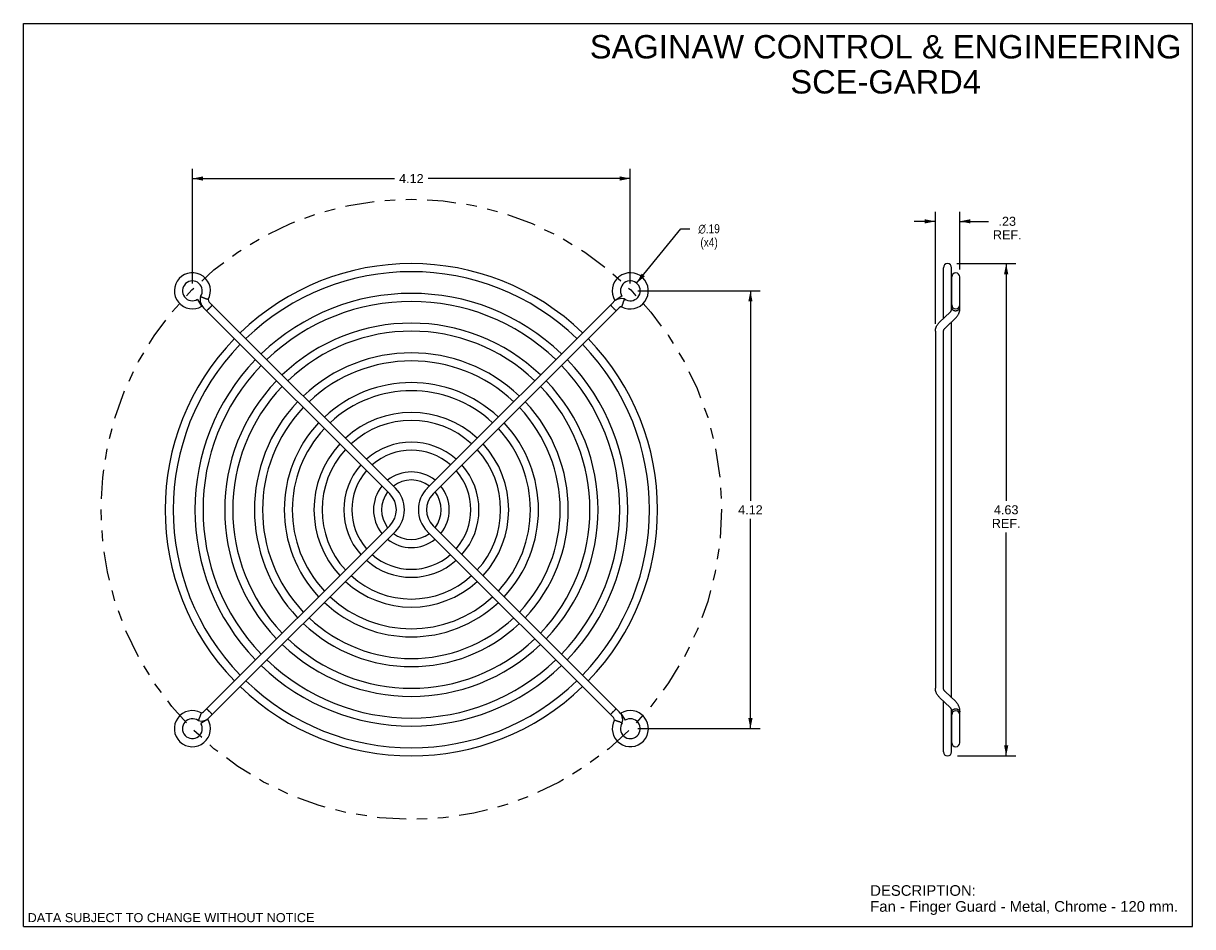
# Model space of a CAD drawing. Header units: inches. Extents: x 0 to 11, y 0 to 8.5.
import ezdxf

# ---------------------------------------------------------------- set-up
doc = ezdxf.new("R2010")
doc.units = ezdxf.units.IN
doc.header["$LTSCALE"] = 0.605
doc.header["$MEASUREMENT"] = 0
doc.linetypes.add('PHANTOM', pattern=[0.8, 0.45, -0.05, 0.1, -0.05, 0.1, -0.05])
doc.layers.get('0').update_dxf_attribs({"linetype": 'CONTINUOUS'})
doc.layers.add('DIMENSIONS', color=7, linetype='CONTINUOUS')
doc.styles.get("Standard").update_dxf_attribs({"font": 'arial.ttf'})
doc.styles.add('TEXTSTYLE_1', font='gdt', dxfattribs={"width": 0.8})
doc.dimstyles.new('DIMSTYLE_1', dxfattribs={"dimtxt": 0.085, "dimasz": 0.1, "dimexe": 0.09, "dimexo": 0.07, "dimgap": 0.0425, "dimtad": 0, "dimtih": 1, "dimtoh": 1, "dimzin": 4, "dimdsep": 46, "dimtxsty": 'Standard', "dimblk": '_FILLED', "dimblk1": '_FILLED', "dimblk2": '_FILLED', "dimcen": 0.09, "dimadec": 3, "dimazin": 1, "dimtfac": 1, "dimtdec": 3, "dimtofl": 0, "dimtmove": 0, "dimatfit": 3, "dimldrblk": '_FILLED', "dimfxl": 0, "dimtolj": 1, "dimtzin": 4, "dimarcsym": 0})
doc.dimstyles.new('DIMSTYLE_2', dxfattribs={"dimtxt": 0.085, "dimasz": 0.1, "dimexe": 0.09, "dimexo": 0.07, "dimgap": 0.09, "dimtad": 0, "dimtih": 1, "dimtoh": 1, "dimzin": 4, "dimdsep": 46, "dimtxsty": 'Standard', "dimblk": '_FILLED', "dimblk1": '_FILLED', "dimblk2": '_FILLED', "dimcen": 0.09, "dimadec": 3, "dimazin": 1, "dimtfac": 1, "dimtdec": 3, "dimtofl": 0, "dimtmove": 0, "dimatfit": 1, "dimldrblk": '_FILLED', "dimfxl": 0, "dimtolj": 1, "dimtzin": 4, "dimarcsym": 0})

# ---------------------------------------------------------------- blocks, each defined once
blk = doc.blocks.new('_FILLED')
at = {"color": 0, "linetype": 'ByBlock'}
blk.add_solid([(0, 0), (-1, 0.2), (-1, -0.2)], dxfattribs=at)
blk = doc.blocks.new('*D1')
at = {"layer": 'DIMENSIONS', "color": 2, "linetype": 'Continuous'}
for p, q in [((5.78, 5.983), (6.93, 5.983)), ((6.84, 5.983), (6.84, 4.008)), ((6.84, 1.863), (6.84, 3.838)), ((5.78, 1.863), (6.93, 1.863))]:
    blk.add_line(p, q, dxfattribs=at)
at = {"layer": 'DIMENSIONS', "color": 2, "linetype": 'Continuous', "xscale": 0.1, "yscale": 0.1, "zscale": 0.1}
for p, rotation in [((6.84, 5.983), 90), ((6.84, 1.863), 270)]:
    blk.add_blockref('_FILLED', p, dxfattribs=dict(at, rotation=rotation))
at = {"layer": 'DIMENSIONS', "color": 2, "linetype": 'Continuous', "insert": (6.84, 3.965), "char_height": 0.085, "width": 0.23099, "attachment_point": 2, "line_spacing_factor": 0.9}
blk.add_mtext('4.12', dxfattribs=at)
blk = doc.blocks.new('*D2')
at = {"layer": 'DIMENSIONS', "color": 2, "linetype": 'Continuous'}
for p, q in [((1.59, 6.053), (1.59, 7.13)), ((5.71, 6.053), (5.71, 7.13)), ((1.59, 7.04), (3.492, 7.04)), ((5.71, 7.04), (3.808, 7.04))]:
    blk.add_line(p, q, dxfattribs=at)
at = {"layer": 'DIMENSIONS', "color": 2, "linetype": 'Continuous', "xscale": 0.1, "yscale": 0.1, "zscale": 0.1, "rotation": 180}
blk.add_blockref('_FILLED', (1.59, 7.04), dxfattribs=at)
at = {"layer": 'DIMENSIONS', "color": 2, "linetype": 'Continuous', "xscale": 0.1, "yscale": 0.1, "zscale": 0.1}
blk.add_blockref('_FILLED', (5.71, 7.04), dxfattribs=at)
at = {"layer": 'DIMENSIONS', "color": 2, "linetype": 'Continuous', "insert": (3.65, 7.082), "char_height": 0.085, "width": 0.23099, "attachment_point": 2, "line_spacing_factor": 0.9}
blk.add_mtext('4.12', dxfattribs=at)
blk = doc.blocks.new('*D3')
at = {"layer": 'DIMENSIONS', "color": 2, "linetype": 'Continuous'}
for p, q in [((5.769, 6.055), (6.186, 6.568)), ((6.186, 6.568), (6.269, 6.568))]:
    blk.add_line(p, q, dxfattribs=at)
at = {"layer": 'DIMENSIONS', "color": 2, "linetype": 'Continuous', "xscale": 0.1, "yscale": 0.1, "zscale": 0.1, "rotation": 230.8811166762}
blk.add_blockref('_FILLED', (5.769, 6.055), dxfattribs=at)
at = {"layer": 'DIMENSIONS', "color": 2, "linetype": 'Continuous', "insert": (6.451, 6.61), "char_height": 0.085, "width": 0.27828, "attachment_point": 2, "line_spacing_factor": 0.9, "style": 'TEXTSTYLE_1'}
blk.add_mtext('{\\fgdt;n}\\fArial;.19\\P(x4)', dxfattribs=at)
blk = doc.blocks.new('*D4')
at = {"layer": 'DIMENSIONS', "color": 2, "linetype": 'Continuous'}
for p, q in [((8.58, 5.672), (8.58, 6.727)), ((8.81, 6.184), (8.81, 6.727)), ((8.58, 6.637), (8.38, 6.637)), ((8.81, 6.637), (9.079, 6.637))]:
    blk.add_line(p, q, dxfattribs=at)
at = {"layer": 'DIMENSIONS', "color": 2, "linetype": 'Continuous', "xscale": 0.1, "yscale": 0.1, "zscale": 0.1}
blk.add_blockref('_FILLED', (8.58, 6.637), dxfattribs=at)
at = {"layer": 'DIMENSIONS', "color": 2, "linetype": 'Continuous', "xscale": 0.1, "yscale": 0.1, "zscale": 0.1, "rotation": 180}
blk.add_blockref('_FILLED', (8.81, 6.637), dxfattribs=at)
at = {"layer": 'DIMENSIONS', "color": 2, "linetype": 'Continuous', "insert": (9.256, 6.68), "char_height": 0.085, "width": 0.26985, "attachment_point": 2, "line_spacing_factor": 0.9}
blk.add_mtext('.23\\PREF.', dxfattribs=at)
blk = doc.blocks.new('*D5')
at = {"layer": 'DIMENSIONS', "color": 2, "linetype": 'Continuous'}
for p, q in [((8.781, 6.239), (9.336, 6.239)), ((9.246, 6.239), (9.246, 4.008)), ((9.246, 1.607), (9.246, 3.71)), ((8.789, 1.607), (9.336, 1.607))]:
    blk.add_line(p, q, dxfattribs=at)
at = {"layer": 'DIMENSIONS', "color": 2, "linetype": 'Continuous', "xscale": 0.1, "yscale": 0.1, "zscale": 0.1}
for p, rotation in [((9.246, 6.239), 90), ((9.246, 1.607), 270)]:
    blk.add_blockref('_FILLED', p, dxfattribs=dict(at, rotation=rotation))
at = {"layer": 'DIMENSIONS', "color": 2, "linetype": 'Continuous', "insert": (9.246, 3.965), "char_height": 0.085, "width": 0.26985, "attachment_point": 2, "line_spacing_factor": 0.9}
blk.add_mtext('4.63\\PREF.', dxfattribs=at)

msp = doc.modelspace()

# ---------------------------------------------------------------- linework, layer by layer
at = {"color": 7, "linetype": 'Continuous'}
for p, q in [((0, 0), (0, 8.5)), ((0, 8.5), (11, 8.5)), ((11, 0), (11, 8.5)), ((8.656, 5.723), (8.656, 6.201)), ((8.732, 5.802), (8.732, 6.201)), ((8.734, 5.822), (8.734, 6.114)), ((8.81, 5.824), (8.81, 6.114)), ((1.68, 5.838), (1.64, 5.903)), ((1.668, 5.927), (1.667, 5.928)), ((1.671, 5.926), (1.668, 5.927)), ((1.674, 5.925), (1.671, 5.926)), ((1.677, 5.924), (1.674, 5.925)), ((1.679, 5.923), (1.677, 5.924)), ((1.682, 5.921), (1.679, 5.923)), ((1.685, 5.92), (1.682, 5.921)), ((1.688, 5.919), (1.685, 5.92)), ((1.691, 5.918), (1.688, 5.919)), ((1.694, 5.916), (1.691, 5.918)), ((1.697, 5.915), (1.694, 5.916)), ((1.7, 5.914), (1.697, 5.915)), ((1.704, 5.913), (1.7, 5.914)), ((1.707, 5.911), (1.704, 5.913)), ((1.711, 5.91), (1.707, 5.911)), ((1.714, 5.909), (1.711, 5.91)), ((1.717, 5.908), (1.714, 5.909)), ((1.72, 5.907), (1.717, 5.908)), ((1.723, 5.906), (1.72, 5.907)), ((1.726, 5.905), (1.723, 5.906)), ((1.728, 5.904), (1.726, 5.905)), ((1.731, 5.904), (1.728, 5.904)), ((1.733, 5.903), (1.731, 5.904)), ((1.735, 5.902), (1.733, 5.903)), ((1.736, 5.902), (1.735, 5.902)), ((1.737, 5.902), (1.736, 5.902)), ((1.738, 5.901), (1.737, 5.902)), ((1.739, 5.901), (1.738, 5.901)), ((3.501, 4.126), (1.749, 5.878)), ((1.76, 5.83), (1.757, 5.828)), ((1.762, 5.833), (1.76, 5.83)), ((1.764, 5.835), (1.762, 5.833)), ((1.766, 5.837), (1.764, 5.835)), ((1.768, 5.839), (1.766, 5.837)), ((1.77, 5.841), (1.768, 5.839)), ((1.771, 5.843), (1.77, 5.841)), ((3.8, 4.126), (5.552, 5.878)), ((5.531, 5.841), (5.533, 5.839)), ((5.533, 5.839), (5.535, 5.837)), ((5.535, 5.837), (5.537, 5.835)), ((5.537, 5.835), (5.539, 5.833)), ((5.539, 5.833), (5.541, 5.83)), ((5.541, 5.83), (5.543, 5.828)), ((5.631, 5.933), (5.566, 5.893)), ((5.63, 5.836), (5.629, 5.835)), ((5.629, 5.835), (5.629, 5.834)), ((5.631, 5.84), (5.63, 5.838)), ((5.63, 5.838), (5.63, 5.837)), ((5.63, 5.837), (5.63, 5.836)), ((5.632, 5.845), (5.631, 5.842)), ((5.631, 5.842), (5.631, 5.84)), ((5.633, 5.847), (5.632, 5.845)), ((5.634, 5.85), (5.633, 5.847)), ((5.635, 5.853), (5.634, 5.85)), ((5.636, 5.856), (5.635, 5.853)), ((5.637, 5.859), (5.636, 5.856)), ((5.638, 5.862), (5.637, 5.859)), ((5.639, 5.866), (5.638, 5.862)), ((5.64, 5.869), (5.639, 5.866)), ((5.642, 5.872), (5.64, 5.869)), ((5.643, 5.876), (5.642, 5.872)), ((5.644, 5.879), (5.643, 5.876)), ((5.646, 5.882), (5.644, 5.879)), ((5.647, 5.885), (5.646, 5.882)), ((5.648, 5.888), (5.647, 5.885)), ((5.649, 5.891), (5.648, 5.888)), ((5.651, 5.894), (5.649, 5.891)), ((5.652, 5.896), (5.651, 5.894)), ((5.653, 5.899), (5.652, 5.896)), ((5.654, 5.902), (5.653, 5.899)), ((5.655, 5.905), (5.654, 5.902)), ((5.656, 5.906), (5.655, 5.905)), ((3.447, 4.072), (1.695, 5.824)), ((1.734, 5.805), (1.732, 5.803)), ((1.736, 5.807), (1.734, 5.805)), ((1.738, 5.809), (1.736, 5.807)), ((1.74, 5.811), (1.738, 5.809)), ((1.743, 5.813), (1.74, 5.811)), ((1.745, 5.816), (1.743, 5.813)), ((1.748, 5.818), (1.745, 5.816)), ((1.75, 5.82), (1.748, 5.818)), ((1.753, 5.823), (1.75, 5.82)), ((1.755, 5.825), (1.753, 5.823)), ((1.757, 5.828), (1.755, 5.825)), ((3.854, 4.072), (5.606, 5.824)), ((5.543, 5.828), (5.546, 5.825)), ((5.546, 5.825), (5.548, 5.823)), ((5.548, 5.823), (5.551, 5.82)), ((5.551, 5.82), (5.553, 5.818)), ((5.553, 5.818), (5.556, 5.816)), ((5.556, 5.816), (5.558, 5.813)), ((5.558, 5.813), (5.561, 5.811)), ((5.561, 5.811), (5.563, 5.809)), ((5.563, 5.809), (5.565, 5.807)), ((5.565, 5.807), (5.567, 5.805)), ((5.567, 5.805), (5.569, 5.803)), ((5.569, 5.803), (5.571, 5.801)), ((8.619, 5.688), (8.719, 5.783)), ((8.672, 5.633), (8.771, 5.728)), ((8.81, 5.82), (8.81, 5.825)), ((8.811, 5.815), (8.81, 5.82)), ((8.732, 2.154), (8.732, 5.691)), ((8.58, 5.602), (8.58, 2.243)), ((8.656, 2.243), (8.656, 5.602)), ((1.695, 2.021), (3.447, 3.773)), ((3.854, 3.773), (5.606, 2.021)), ((1.749, 1.967), (3.501, 3.719)), ((3.8, 3.719), (5.552, 1.967)), ((8.771, 2.117), (8.672, 2.212)), ((8.719, 2.062), (8.619, 2.157)), ((8.656, 1.645), (8.656, 2.122)), ((1.663, 1.983), (1.662, 1.979)), ((1.664, 1.986), (1.663, 1.983)), ((1.665, 1.989), (1.664, 1.986)), ((1.666, 1.992), (1.665, 1.989)), ((1.667, 1.995), (1.666, 1.992)), ((1.668, 1.998), (1.667, 1.995)), ((1.669, 2), (1.668, 1.998)), ((1.67, 2.005), (1.669, 2.003)), ((1.669, 2.003), (1.669, 2)), ((1.671, 2.007), (1.67, 2.005)), ((1.672, 2.01), (1.671, 2.009)), ((1.671, 2.009), (1.671, 2.008)), ((1.671, 2.008), (1.671, 2.007)), ((1.672, 2.011), (1.672, 2.01)), ((1.73, 2.044), (1.732, 2.042)), ((1.732, 2.042), (1.734, 2.04)), ((1.734, 2.04), (1.736, 2.038)), ((1.736, 2.038), (1.738, 2.036)), ((1.738, 2.036), (1.74, 2.034)), ((1.74, 2.034), (1.743, 2.032)), ((1.743, 2.032), (1.745, 2.029)), ((1.745, 2.029), (1.748, 2.027)), ((1.748, 2.027), (1.75, 2.025)), ((1.75, 2.025), (1.753, 2.022)), ((1.753, 2.022), (1.755, 2.02)), ((1.755, 2.02), (1.757, 2.017)), ((1.757, 2.017), (1.76, 2.015)), ((1.76, 2.015), (1.762, 2.012)), ((1.762, 2.012), (1.764, 2.01)), ((1.764, 2.01), (1.766, 2.008)), ((1.766, 2.008), (1.768, 2.006)), ((1.768, 2.006), (1.77, 2.004)), ((5.529, 2.002), (5.531, 2.004)), ((5.531, 2.004), (5.533, 2.006)), ((5.533, 2.006), (5.535, 2.008)), ((5.535, 2.008), (5.537, 2.01)), ((5.537, 2.01), (5.539, 2.012)), ((5.539, 2.012), (5.541, 2.015)), ((5.541, 2.015), (5.543, 2.017)), ((5.543, 2.017), (5.546, 2.02)), ((5.546, 2.02), (5.548, 2.022)), ((5.548, 2.022), (5.551, 2.025)), ((5.551, 2.025), (5.553, 2.027)), ((5.553, 2.027), (5.556, 2.029)), ((5.556, 2.029), (5.558, 2.032)), ((5.558, 2.032), (5.561, 2.034)), ((5.561, 2.034), (5.563, 2.036)), ((5.563, 2.036), (5.565, 2.038)), ((5.565, 2.038), (5.567, 2.04)), ((5.567, 2.04), (5.569, 2.042)), ((5.621, 2.007), (5.661, 1.942)), ((8.732, 1.645), (8.732, 2.043)), ((8.734, 1.731), (8.734, 2.023)), ((8.81, 1.731), (8.81, 2.021)), ((1.646, 1.942), (1.645, 1.94)), ((1.645, 1.94), (1.645, 1.939)), ((1.647, 1.945), (1.646, 1.942)), ((1.649, 1.948), (1.647, 1.945)), ((1.65, 1.95), (1.649, 1.948)), ((1.651, 1.953), (1.65, 1.95)), ((1.652, 1.955), (1.651, 1.953)), ((1.655, 1.963), (1.654, 1.96)), ((1.656, 1.966), (1.655, 1.963)), ((1.658, 1.969), (1.656, 1.966)), ((1.659, 1.973), (1.658, 1.969)), ((1.66, 1.976), (1.659, 1.973)), ((1.662, 1.979), (1.66, 1.976)), ((1.734, 1.952), (1.67, 1.912)), ((5.562, 1.944), (5.563, 1.944)), ((5.563, 1.944), (5.564, 1.943)), ((5.564, 1.943), (5.565, 1.943)), ((5.565, 1.943), (5.566, 1.943)), ((5.566, 1.943), (5.568, 1.942)), ((5.568, 1.942), (5.57, 1.942)), ((5.57, 1.942), (5.573, 1.941)), ((5.573, 1.941), (5.575, 1.94)), ((5.575, 1.94), (5.578, 1.939)), ((5.578, 1.939), (5.581, 1.938)), ((5.581, 1.938), (5.584, 1.937)), ((5.584, 1.937), (5.587, 1.936)), ((5.587, 1.936), (5.59, 1.935)), ((5.59, 1.935), (5.594, 1.934)), ((5.594, 1.934), (5.597, 1.932)), ((5.597, 1.932), (5.6, 1.931)), ((5.6, 1.931), (5.604, 1.93)), ((5.604, 1.93), (5.607, 1.929)), ((5.607, 1.929), (5.61, 1.927)), ((5.61, 1.927), (5.613, 1.926)), ((5.618, 1.924), (5.62, 1.923)), ((5.62, 1.923), (5.623, 1.922)), ((5.623, 1.922), (5.625, 1.921)), ((5.625, 1.921), (5.628, 1.92)), ((5.628, 1.92), (5.631, 1.918)), ((5.631, 1.918), (5.633, 1.917)), ((5.633, 1.917), (5.634, 1.917)), ((0, 0), (11, 0))]:
    msp.add_line(p, q, dxfattribs=at)
for points in [[(1.777, 5.85), (1.777, 5.85), (1.777, 5.85), (1.777, 5.849), (1.777, 5.849), (1.776, 5.849), (1.776, 5.848), (1.776, 5.848), (1.776, 5.848), (1.775, 5.847), (1.775, 5.846), (1.774, 5.846), (1.774, 5.845), (1.773, 5.844), (1.772, 5.844), (1.771, 5.843)], [(5.524, 5.85), (5.524, 5.85), (5.524, 5.85), (5.524, 5.849), (5.524, 5.849), (5.524, 5.849), (5.525, 5.848), (5.525, 5.848), (5.525, 5.848), (5.526, 5.847), (5.526, 5.846), (5.527, 5.846), (5.527, 5.845), (5.528, 5.844), (5.529, 5.844), (5.529, 5.843), (5.531, 5.841)], [(1.732, 5.803), (1.73, 5.801), (1.729, 5.801), (1.729, 5.8), (1.728, 5.799), (1.727, 5.799), (1.727, 5.798), (1.726, 5.798), (1.725, 5.797), (1.725, 5.797), (1.725, 5.797), (1.724, 5.796), (1.724, 5.796), (1.724, 5.796), (1.723, 5.796), (1.723, 5.796), (1.723, 5.796)], [(5.571, 5.801), (5.572, 5.801), (5.572, 5.8), (5.573, 5.799), (5.574, 5.799), (5.574, 5.798), (5.575, 5.798), (5.575, 5.797), (5.576, 5.797), (5.576, 5.797), (5.577, 5.796), (5.577, 5.796), (5.577, 5.796), (5.577, 5.796), (5.578, 5.796), (5.578, 5.796)], [(8.719, 5.783), (8.721, 5.785), (8.723, 5.787), (8.724, 5.789), (8.726, 5.791), (8.727, 5.793), (8.729, 5.795), (8.73, 5.797), (8.731, 5.8), (8.732, 5.802), (8.733, 5.804), (8.733, 5.806), (8.734, 5.809), (8.734, 5.811), (8.734, 5.814), (8.735, 5.815)], [(8.734, 5.822), (8.734, 5.82), (8.734, 5.819)], [(8.735, 5.815), (8.734, 5.817), (8.734, 5.819)], [(8.734, 5.819), (8.734, 5.818), (8.735, 5.817), (8.735, 5.816), (8.735, 5.814), (8.736, 5.813), (8.737, 5.812), (8.737, 5.811), (8.738, 5.81), (8.739, 5.809), (8.74, 5.808), (8.741, 5.807), (8.742, 5.806), (8.743, 5.805), (8.744, 5.804), (8.745, 5.803), (8.746, 5.802), (8.748, 5.801), (8.749, 5.801), (8.751, 5.8), (8.752, 5.799), (8.754, 5.799), (8.755, 5.798), (8.757, 5.798), (8.758, 5.797), (8.76, 5.797), (8.762, 5.797), (8.763, 5.796), (8.765, 5.796), (8.767, 5.796), (8.769, 5.796), (8.77, 5.796), (8.772, 5.796)], [(8.771, 5.728), (8.775, 5.732), (8.779, 5.736), (8.783, 5.741), (8.786, 5.745), (8.789, 5.749), (8.792, 5.754), (8.795, 5.758), (8.797, 5.763), (8.8, 5.767), (8.802, 5.772), (8.804, 5.777), (8.805, 5.781), (8.807, 5.786), (8.808, 5.791), (8.809, 5.796), (8.81, 5.8), (8.81, 5.805), (8.81, 5.81), (8.811, 5.815)], [(8.772, 5.796), (8.774, 5.796), (8.776, 5.796), (8.777, 5.796), (8.779, 5.797), (8.781, 5.797), (8.782, 5.797), (8.784, 5.798), (8.786, 5.798), (8.787, 5.799), (8.789, 5.799), (8.791, 5.8), (8.792, 5.801), (8.794, 5.801), (8.795, 5.802), (8.796, 5.803), (8.798, 5.804), (8.799, 5.805), (8.8, 5.806), (8.801, 5.807), (8.802, 5.808), (8.803, 5.809), (8.804, 5.81), (8.805, 5.811), (8.806, 5.812), (8.807, 5.813), (8.807, 5.814), (8.808, 5.815), (8.809, 5.817), (8.809, 5.818), (8.809, 5.819), (8.81, 5.82), (8.81, 5.821), (8.81, 5.823), (8.81, 5.824)], [(8.58, 5.602), (8.58, 5.606), (8.58, 5.611), (8.581, 5.616), (8.582, 5.62), (8.582, 5.625), (8.584, 5.629), (8.585, 5.634), (8.586, 5.638), (8.588, 5.643), (8.59, 5.647), (8.592, 5.652), (8.594, 5.656), (8.597, 5.66), (8.599, 5.664), (8.602, 5.669), (8.605, 5.673), (8.608, 5.677), (8.612, 5.681), (8.615, 5.685), (8.619, 5.688)], [(8.656, 5.602), (8.656, 5.605), (8.656, 5.607), (8.657, 5.61), (8.658, 5.612), (8.658, 5.614), (8.659, 5.617), (8.661, 5.619), (8.662, 5.621), (8.663, 5.623), (8.665, 5.625), (8.666, 5.627), (8.668, 5.629), (8.67, 5.631), (8.672, 5.633)], [(8.619, 2.157), (8.615, 2.161), (8.612, 2.164), (8.608, 2.168), (8.605, 2.172), (8.602, 2.176), (8.599, 2.181), (8.597, 2.185), (8.594, 2.189), (8.592, 2.194), (8.59, 2.198), (8.588, 2.202), (8.586, 2.207), (8.585, 2.211), (8.584, 2.216), (8.582, 2.22), (8.582, 2.225), (8.581, 2.229), (8.58, 2.234), (8.58, 2.239), (8.58, 2.243)], [(8.672, 2.212), (8.67, 2.214), (8.668, 2.216), (8.666, 2.218), (8.665, 2.22), (8.663, 2.222), (8.662, 2.224), (8.661, 2.226), (8.659, 2.228), (8.658, 2.231), (8.658, 2.233), (8.657, 2.235), (8.656, 2.238), (8.656, 2.24), (8.656, 2.243)], [(8.81, 2.02), (8.81, 2.022), (8.81, 2.027), (8.81, 2.032), (8.81, 2.037), (8.81, 2.041), (8.809, 2.046), (8.809, 2.051), (8.808, 2.056), (8.806, 2.06), (8.805, 2.065), (8.803, 2.069), (8.801, 2.074), (8.799, 2.079), (8.797, 2.083), (8.795, 2.088), (8.792, 2.092), (8.789, 2.096), (8.786, 2.101), (8.782, 2.105), (8.779, 2.109), (8.775, 2.113), (8.771, 2.117)], [(1.723, 2.049), (1.723, 2.049), (1.723, 2.049), (1.724, 2.049), (1.724, 2.049), (1.724, 2.049), (1.725, 2.048), (1.725, 2.048), (1.725, 2.048), (1.726, 2.047), (1.727, 2.047), (1.727, 2.046), (1.728, 2.046), (1.729, 2.045), (1.729, 2.044), (1.73, 2.044)], [(1.77, 2.004), (1.771, 2.002), (1.772, 2.001), (1.773, 2.001), (1.774, 2), (1.774, 1.999), (1.775, 1.999), (1.775, 1.998), (1.776, 1.998), (1.776, 1.997), (1.776, 1.997), (1.776, 1.996), (1.777, 1.996), (1.777, 1.996), (1.777, 1.996), (1.777, 1.995), (1.777, 1.995)], [(5.524, 1.995), (5.524, 1.995), (5.524, 1.996), (5.524, 1.996), (5.524, 1.996), (5.524, 1.996), (5.525, 1.997), (5.525, 1.997), (5.525, 1.998), (5.526, 1.998), (5.526, 1.999), (5.527, 1.999), (5.527, 2), (5.528, 2.001), (5.529, 2.001), (5.529, 2.002)], [(5.569, 2.042), (5.571, 2.044), (5.572, 2.044), (5.572, 2.045), (5.573, 2.046), (5.574, 2.046), (5.574, 2.047), (5.575, 2.047), (5.575, 2.048), (5.576, 2.048), (5.576, 2.048), (5.577, 2.049), (5.577, 2.049), (5.577, 2.049), (5.577, 2.049), (5.578, 2.049), (5.578, 2.049)], [(8.734, 2.026), (8.734, 2.029), (8.734, 2.031), (8.734, 2.034), (8.734, 2.036), (8.733, 2.039), (8.733, 2.041), (8.732, 2.043), (8.731, 2.046), (8.73, 2.048), (8.729, 2.05), (8.727, 2.052), (8.726, 2.054), (8.724, 2.056), (8.723, 2.058), (8.721, 2.06), (8.719, 2.062)], [(8.734, 2.026), (8.734, 2.027), (8.735, 2.028), (8.735, 2.029), (8.735, 2.031), (8.736, 2.032), (8.737, 2.033), (8.737, 2.034), (8.738, 2.035), (8.739, 2.036), (8.74, 2.037), (8.741, 2.038), (8.742, 2.039), (8.743, 2.04), (8.744, 2.041), (8.745, 2.042), (8.746, 2.043), (8.748, 2.044), (8.749, 2.044), (8.751, 2.045), (8.752, 2.046), (8.754, 2.046), (8.755, 2.047), (8.757, 2.047), (8.758, 2.048), (8.76, 2.048), (8.762, 2.048), (8.763, 2.049), (8.765, 2.049), (8.767, 2.049), (8.769, 2.049), (8.77, 2.049), (8.772, 2.049)], [(8.734, 2.023), (8.734, 2.025), (8.734, 2.026)], [(8.772, 2.049), (8.774, 2.049), (8.776, 2.049), (8.777, 2.049), (8.779, 2.048), (8.781, 2.048), (8.782, 2.048), (8.784, 2.047), (8.786, 2.047), (8.787, 2.046), (8.789, 2.046), (8.791, 2.045), (8.792, 2.044), (8.794, 2.044), (8.795, 2.043), (8.796, 2.042), (8.798, 2.041), (8.799, 2.04), (8.8, 2.039), (8.801, 2.038), (8.802, 2.037), (8.803, 2.036), (8.804, 2.035), (8.805, 2.034), (8.806, 2.033), (8.807, 2.032), (8.807, 2.031), (8.808, 2.03), (8.809, 2.028), (8.809, 2.027), (8.809, 2.026), (8.81, 2.025), (8.81, 2.024), (8.81, 2.022), (8.81, 2.021)], [(1.654, 1.96), (1.653, 1.957), (1.652, 1.955)], [(5.613, 1.926), (5.616, 1.925), (5.618, 1.924)]]:
    msp.add_lwpolyline(points, dxfattribs=at)
for centre, radius, start, end in [((3.65, 3.923), 2.316, 45.9402, 134.0598), ((3.65, 3.923), 2.24, 45.9721, 134.0279), ((8.694, 6.201), 0.038, 0, 180), ((1.59, 5.983), 0.17, 331.3125, 301.8126), ((1.59, 5.983), 0.0935, 324.544, 301.8126), ((5.71, 5.983), 0.17, 241.3125, 211.8126), ((5.71, 5.983), 0.0935, 234.544, 211.8126), ((8.772, 6.114), 0.038, 0, 180), ((3.65, 3.923), 2.036, 46.0695, 133.9305), ((1.772, 5.901), 0.109, 165.4808, 225), ((1.772, 5.901), 0.0326, 179.8362, 225), ((3.65, 3.923), 1.96, 46.1109, 133.8891), ((5.629, 5.801), 0.109, 75.4808, 135), ((5.629, 5.801), 0.0326, 89.8362, 135), ((8.772, 5.851), 0.038, 180, 360), ((3.65, 3.923), 1.756, 46.24, 133.76), ((3.65, 3.923), 2.316, 135.9402, 224.0598), ((3.65, 3.923), 1.68, 46.2962, 133.7038), ((3.65, 3.923), 2.316, 315.9402, 44.0598), ((3.65, 3.923), 2.24, 135.9721, 224.0279), ((3.65, 3.923), 1.476, 46.4753, 133.5247), ((3.65, 3.923), 2.24, 315.9721, 44.0279), ((3.65, 3.923), 2.036, 136.0695, 223.9305), ((3.65, 3.923), 1.96, 136.1109, 223.8891), ((3.65, 3.923), 1.4, 46.5554, 133.4446), ((3.65, 3.923), 1.96, 316.1109, 43.8891), ((3.65, 3.923), 2.036, 316.0695, 43.9305), ((3.65, 3.923), 1.756, 136.24, 223.76), ((3.65, 3.923), 1.68, 136.2962, 223.7038), ((3.65, 3.923), 1.196, 46.8208, 133.1792), ((3.65, 3.923), 1.68, 316.2962, 43.7038), ((3.65, 3.923), 1.756, 316.24, 43.76), ((3.65, 3.923), 1.12, 46.9445, 133.0555), ((3.65, 3.923), 1.476, 136.4753, 223.5247), ((3.65, 3.923), 1.4, 136.5554, 223.4446), ((3.65, 3.923), 1.4, 316.5554, 43.4446), ((3.65, 3.923), 1.476, 316.4753, 43.5247), ((3.65, 3.923), 1.196, 136.8208, 223.1792), ((3.65, 3.923), 0.916, 47.3777, 132.6223), ((3.65, 3.923), 0.84, 47.593, 132.407), ((3.65, 3.923), 1.196, 316.8208, 43.1792), ((3.65, 3.923), 1.12, 136.9445, 223.0555), ((3.65, 3.923), 1.12, 316.9445, 43.0555), ((3.65, 3.923), 0.916, 137.3777, 222.6223), ((3.65, 3.923), 0.636, 48.4256, 131.5744), ((3.65, 3.923), 0.916, 317.3777, 42.6223), ((3.65, 3.923), 0.84, 137.593, 222.407), ((3.65, 3.923), 0.56, 48.8913, 131.1087), ((3.65, 3.923), 0.84, 317.593, 42.407), ((3.65, 3.923), 0.636, 138.4256, 221.5744), ((3.65, 3.923), 0.56, 138.8913, 221.1087), ((3.65, 3.923), 0.56, 318.8913, 41.1087), ((3.65, 3.923), 0.636, 318.4256, 41.5744), ((3.65, 3.923), 0.356, 51.1283, 128.8717), ((3.65, 3.923), 0.28, 52.801, 127.199), ((3.65, 3.923), 0.356, 141.1283, 218.8717), ((3.65, 3.923), 0.28, 142.801, 217.199), ((3.297, 3.923), 0.212, 315, 45), ((3.297, 3.923), 0.288, 315, 45), ((4.004, 3.923), 0.288, 135, 225), ((4.004, 3.923), 0.212, 135, 225), ((3.65, 3.923), 0.28, 322.801, 37.199), ((3.65, 3.923), 0.356, 321.1283, 38.8717), ((3.65, 3.923), 0.356, 231.1283, 308.8717), ((3.65, 3.923), 0.28, 232.801, 307.199), ((3.65, 3.923), 0.636, 228.4256, 311.5744), ((3.65, 3.923), 0.56, 228.8913, 311.1087), ((3.65, 3.923), 0.84, 227.593, 312.407), ((3.65, 3.923), 0.916, 227.3777, 312.6223), ((3.65, 3.923), 1.12, 226.9445, 313.0555), ((3.65, 3.923), 1.196, 226.8208, 313.1792), ((3.65, 3.923), 1.4, 226.5554, 313.4446), ((3.65, 3.923), 1.476, 226.4753, 313.5247), ((3.65, 3.923), 1.756, 226.24, 313.76), ((3.65, 3.923), 1.68, 226.2962, 313.7038), ((3.65, 3.923), 2.036, 226.0695, 313.9305), ((3.65, 3.923), 1.96, 226.1109, 313.8891), ((3.65, 3.923), 2.24, 225.9721, 314.0279), ((3.65, 3.923), 2.316, 225.9402, 314.0598), ((1.59, 1.863), 0.17, 61.3125, 31.8126), ((1.672, 2.044), 0.0326, 269.8362, 315), ((5.71, 1.863), 0.17, 151.3125, 121.8126), ((5.529, 1.944), 0.109, 345.4808, 45), ((8.772, 1.994), 0.038, 0, 180), ((1.59, 1.863), 0.0935, 54.544, 31.8126), ((1.672, 2.044), 0.109, 255.4808, 315), ((5.529, 1.944), 0.0326, 359.8362, 45), ((5.71, 1.863), 0.0935, 144.544, 121.8126), ((8.772, 1.731), 0.038, 180, 360), ((8.694, 1.645), 0.038, 180, 360)]:
    msp.add_arc(centre, radius, start, end, dxfattribs=at)
at = {"layer": 'DIMENSIONS', "color": 8, "linetype": 'PHANTOM'}
msp.add_circle((3.65, 3.927), 2.919, dxfattribs=at)

# ---------------------------------------------------------------- texts
at = {"color": 2, "linetype": 'Continuous', "insert": (7.967, 0.39), "char_height": 0.1, "width": 2.89108, "attachment_point": 1, "line_spacing_factor": 0.9}
msp.add_mtext('DESCRIPTION:\\PFan - Finger Guard - Metal, Chrome - 120 mm.', dxfattribs=at)
at = {"layer": 'DIMENSIONS', "color": 2, "linetype": 'Continuous', "attachment_point": 2, "line_spacing_factor": 0.9}
for s, insert, char_height, width in [('SAGINAW CONTROL & ENGINEERING\\PSCE-GARD4', (8.112, 8.39), 0.22, 5.55643), ('DATA SUBJECT TO CHANGE WITHOUT NOTICE', (1.389, 0.127), 0.085, 2.69283)]:
    msp.add_mtext(s, dxfattribs=dict(at, insert=insert, char_height=char_height, width=width))

# ---------------------------------------------------------------- dimensions: what is measured, and where the dimension line sits
at = {"layer": 'DIMENSIONS', "color": 2, "linetype": 'Continuous'}
for base, p2, angle, picture, middle in [((1.59, 7.04), (1.59, 5.983), 180, '*D2', (3.648, 7.04)), ((6.84, 1.863), (5.71, 1.863), 270, '*D1', (6.837, 3.923))]:
    dim = msp.add_linear_dim(base=base, p1=(5.71, 5.983), p2=p2, angle=angle, dimstyle='DIMSTYLE_1', dxfattribs=at)
    dim.commit()
    dim.dimension.update_dxf_attribs({"geometry": picture, "text_midpoint": middle, "dimtype": 160})
for base, p1, p2, angle, picture, middle in [((8.58, 6.637), (8.81, 6.114), (8.58, 5.602), 180, '*D4', (9.256, 6.573)), ((9.246, 1.607), (8.711, 6.239), (8.719, 1.607), 270, '*D5', (9.246, 3.859))]:
    dim = msp.add_linear_dim(base=base, p1=p1, p2=p2, angle=angle, text='<>\\PREF.', dimstyle='DIMSTYLE_1', dxfattribs=at)
    dim.commit()
    dim.dimension.update_dxf_attribs({"geometry": picture, "text_midpoint": middle, "dimtype": 160})
dim = msp.add_diameter_dim_2p(p1=(5.769, 6.055), p2=(5.651, 5.91), text='%%c<>\\P(x4)', dimstyle='DIMSTYLE_2', override={"dimpost": '<>'}, dxfattribs=at)
dim.commit()
dim.dimension.update_dxf_attribs({"geometry": '*D3', "text_midpoint": (6.451, 6.504), "dimtype": 163})

doc.saveas('drawing.dxf')
